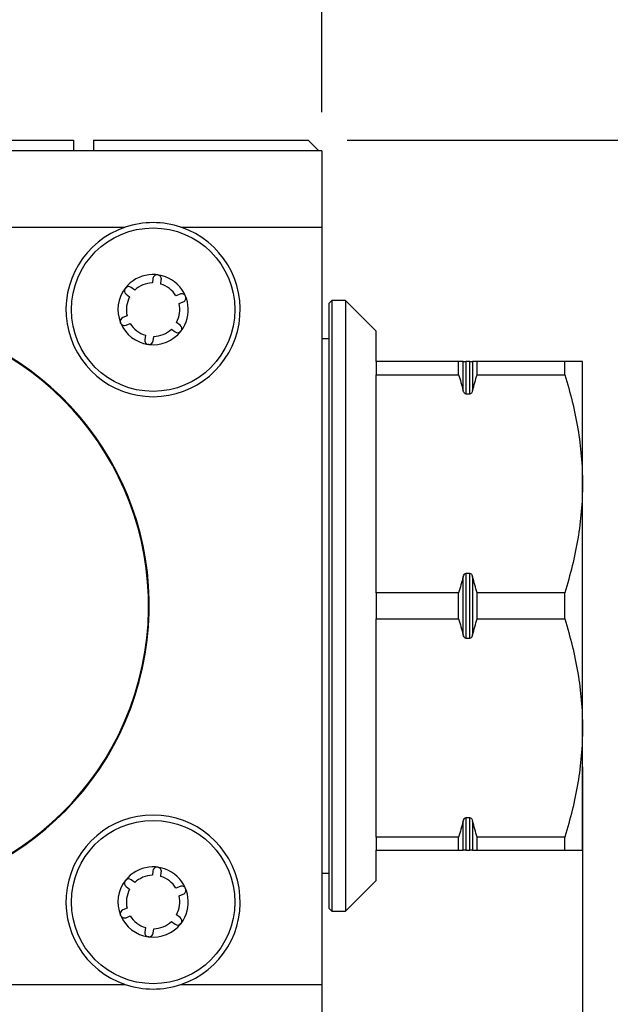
# Model space of a CAD drawing. Header units: millimetres. Extents: x 13 to 546, y 13 to 419.
# Tile 9 of 16: x 168 to 206, y 303 to 367. Entities that reach past the tile are written whole.
import ezdxf

# ---------------------------------------------------------------- set-up
doc = ezdxf.new("R2010")
doc.units = ezdxf.units.MM
doc.header["$LTSCALE"] = 2
doc.layers.add('DIMENSIONS', color=140, linetype='Continuous', lineweight=25)
doc.styles.add('SLDTEXTSTYLE0', font='TXT', dxfattribs={"width": 0.7})
doc.dimstyles.new('SLDDIMSTYLE1', dxfattribs={"dimtxt": 4.316016, "dimasz": 6.604, "dimexe": 0, "dimexo": 0.0625, "dimgap": 1.079004, "dimtad": 0, "dimtih": 1, "dimtoh": 1, "dimrnd": 1e-09, "dimzin": 12, "dimdsep": 46, "dimtxsty": 'SLDTEXTSTYLE0', "dimsah": 1, "dimcen": 0.09, "dimadec": 0, "dimazin": 3, "dimtfac": 1, "dimtofl": 0, "dimtmove": 0, "dimatfit": 3, "dimfxl": 0, "dimfrac": 2, "dimtolj": 1, "dimtzin": 12, "dimarcsym": 0})
doc.dimstyles.new('SLDDIMSTYLE5', dxfattribs={"dimtxt": 4.316016, "dimasz": 6.604, "dimexe": 0, "dimexo": 0.0625, "dimgap": 1.079004, "dimtad": 0, "dimtih": 1, "dimtoh": 1, "dimrnd": 1e-09, "dimzin": 4, "dimdsep": 46, "dimtxsty": 'SLDTEXTSTYLE0', "dimsah": 1, "dimcen": 0.09, "dimadec": 0, "dimazin": 1, "dimtfac": 1, "dimtofl": 0, "dimtmove": 0, "dimatfit": 3, "dimfxl": 0, "dimfrac": 2, "dimtolj": 1, "dimtzin": 12, "dimarcsym": 0})

# ---------------------------------------------------------------- blocks, each defined once
blk = doc.blocks.new('_D_10')
at = {"layer": 'DIMENSIONS'}
for p, q in [((188.931, 359.105), (242.691, 359.105)), ((236.341, 359.105), (236.341, 336.859)), ((229.929, 329.034), (228.479, 329.034)), ((228.479, 329.034), (228.479, 322.174)), ((242.754, 329.034), (244.203, 329.034)), ((244.203, 329.034), (244.203, 322.174)), ((228.479, 322.174), (229.929, 322.174)), ((244.203, 322.174), (242.754, 322.174)), ((236.341, 298.105), (236.341, 321.208)), ((188.931, 298.105), (242.691, 298.105))]:
    blk.add_line(p, q, dxfattribs=at)
for points in [[(236.341, 359.105), (235.325, 352.501), (237.357, 352.501)], [(236.341, 298.105), (237.357, 304.709), (235.325, 304.709)]]:
    blk.add_solid(points, dxfattribs=at)
at = {"layer": 'DIMENSIONS', "char_height": 4.2333, "attachment_point": 1, "style": 'SLDTEXTSTYLE0'}
for s, insert in [('61.0', (229.929, 335.457)), ('2.40', (229.929, 327.631))]:
    blk.add_mtext(s, dxfattribs=dict(at, insert=insert))
blk = doc.blocks.new('_D_11')
at = {"layer": 'DIMENSIONS'}
for p, q in [((126.391, 360.945), (126.391, 397.348)), ((187.291, 360.945), (187.291, 397.348)), ((126.391, 390.998), (147.99, 390.998)), ((153.837, 390.998), (152.388, 390.998)), ((152.388, 390.998), (152.388, 384.139)), ((166.663, 390.998), (168.112, 390.998)), ((168.112, 390.998), (168.112, 384.139)), ((187.291, 390.998), (172.51, 390.998)), ((152.388, 384.139), (153.837, 384.139)), ((168.112, 384.139), (166.663, 384.139))]:
    blk.add_line(p, q, dxfattribs=at)
for points in [[(126.391, 390.998), (132.995, 389.982), (132.995, 392.014)], [(187.291, 390.998), (180.687, 392.014), (180.687, 389.982)]]:
    blk.add_solid(points, dxfattribs=at)
at = {"layer": 'DIMENSIONS', "char_height": 4.2333, "attachment_point": 1, "style": 'SLDTEXTSTYLE0'}
for s, insert in [('60.9', (153.837, 397.422)), ('2.40', (153.837, 389.596))]:
    blk.add_mtext(s, dxfattribs=dict(at, insert=insert))
blk = doc.blocks.new('_D_12')
at = {"layer": 'DIMENSIONS'}
for p, q in [((109.091, 318.065), (109.091, 267.583)), ((204.341, 318.065), (204.341, 299.629)), ((204.341, 296.581), (204.341, 267.583)), ((109.091, 273.933), (142.731, 273.933)), ((148.578, 273.933), (147.129, 273.933)), ((147.129, 273.933), (147.129, 267.073)), ((161.404, 273.933), (162.853, 273.933)), ((162.853, 273.933), (162.853, 267.073)), ((204.341, 273.933), (167.251, 273.933)), ((147.129, 267.073), (148.578, 267.073)), ((162.853, 267.073), (161.404, 267.073))]:
    blk.add_line(p, q, dxfattribs=at)
for points in [[(109.091, 273.933), (115.695, 272.917), (115.695, 274.949)], [(204.341, 273.933), (197.737, 274.949), (197.737, 272.917)]]:
    blk.add_solid(points, dxfattribs=at)
at = {"layer": 'DIMENSIONS', "char_height": 4.2333, "attachment_point": 1, "style": 'SLDTEXTSTYLE0'}
for s, insert in [('95.3', (148.578, 280.356)), ('3.75', (148.578, 272.53))]:
    blk.add_mtext(s, dxfattribs=dict(at, insert=insert))

msp = doc.modelspace()

# ---------------------------------------------------------------- linework, layer by layer
for p, q in [((162.891, 359.105), (171.041, 359.105)), ((171.041, 359.105), (171.041, 358.405)), ((172.341, 359.105), (172.341, 358.405)), ((172.341, 359.105), (186.391, 359.105)), ((187.091, 358.405), (186.391, 359.105)), ((187.291, 358.405), (163.391, 358.405)), ((187.291, 358.405), (187.291, 353.405)), ((163.391, 353.405), (174.417, 353.405)), ((178.066, 353.405), (187.291, 353.405)), ((187.291, 353.405), (187.291, 303.805)), ((176.234, 350.049), (176.195, 349.754)), ((176.741, 349.682), (176.78, 349.977)), ((174.468, 349.022), (174.703, 348.841)), ((175.039, 349.278), (174.804, 349.459)), ((178.01, 349.028), (177.735, 348.916)), ((177.944, 348.406), (178.219, 348.519)), ((187.941, 348.605), (187.741, 348.405)), ((187.741, 348.405), (187.741, 308.805)), ((188.841, 348.605), (187.941, 348.605)), ((187.941, 348.605), (187.941, 308.605)), ((190.841, 346.605), (188.841, 348.605)), ((188.841, 348.605), (188.841, 328.605)), ((174.538, 347.602), (174.263, 347.488)), ((174.473, 346.979), (174.748, 347.092)), ((178.012, 346.985), (177.777, 347.167)), ((175.738, 346.329), (175.698, 346.034)), ((177.44, 346.731), (177.676, 346.549)), ((190.841, 344.605), (190.841, 346.605)), ((176.244, 345.961), (176.284, 346.256)), ((187.741, 346.105), (187.291, 346.105)), ((190.841, 344.605), (190.841, 343.747)), ((196.233, 344.605), (190.841, 344.605)), ((196.233, 343.747), (196.233, 344.605)), ((196.534, 342.701), (196.534, 344.605)), ((196.707, 344.605), (196.707, 342.482)), ((196.976, 344.605), (196.707, 344.605)), ((196.976, 342.482), (196.976, 344.605)), ((197.149, 344.605), (197.149, 342.701)), ((197.45, 343.747), (197.45, 344.605)), ((203.187, 344.605), (197.45, 344.605)), ((203.187, 343.747), (203.187, 344.605)), ((204.341, 336.605), (204.341, 344.605)), ((190.841, 329.464), (190.841, 343.747)), ((190.841, 343.747), (196.233, 343.747)), ((197.45, 343.747), (203.187, 343.747)), ((196.707, 342.482), (196.976, 342.482)), ((204.341, 320.605), (204.341, 336.605)), ((196.534, 326.701), (196.534, 330.51)), ((196.976, 330.729), (196.707, 330.729)), ((196.707, 330.729), (196.707, 326.482)), ((196.976, 326.482), (196.976, 330.729)), ((197.149, 330.51), (197.149, 326.701)), ((190.841, 329.464), (190.841, 327.747)), ((196.233, 329.464), (190.841, 329.464)), ((196.233, 327.747), (196.233, 329.464)), ((197.45, 327.747), (197.45, 329.464)), ((203.187, 329.464), (197.45, 329.464)), ((203.187, 327.747), (203.187, 329.464)), ((188.841, 328.605), (188.841, 308.605)), ((190.841, 313.464), (190.841, 327.747)), ((190.841, 327.747), (196.233, 327.747)), ((197.45, 327.747), (203.187, 327.747)), ((196.707, 326.482), (196.976, 326.482)), ((204.341, 312.605), (204.341, 320.605)), ((196.976, 314.729), (196.707, 314.729)), ((196.707, 314.729), (196.707, 312.605)), ((196.976, 312.605), (196.976, 314.729)), ((196.534, 312.605), (196.534, 314.51)), ((197.149, 314.51), (197.149, 312.605)), ((190.841, 313.464), (190.841, 312.605)), ((196.233, 313.464), (190.841, 313.464)), ((196.233, 312.605), (196.233, 313.464)), ((203.187, 313.464), (197.45, 313.464)), ((197.45, 312.605), (197.45, 313.464)), ((203.187, 312.605), (203.187, 313.464)), ((190.841, 310.605), (190.841, 312.605)), ((190.841, 312.605), (196.233, 312.605)), ((196.707, 312.605), (196.976, 312.605)), ((197.45, 312.605), (203.187, 312.605)), ((176.234, 311.249), (176.195, 310.954)), ((176.741, 310.882), (176.78, 311.177)), ((187.291, 311.105), (187.741, 311.105)), ((174.468, 310.222), (174.703, 310.041)), ((175.039, 310.478), (174.804, 310.659)), ((178.01, 310.228), (177.735, 310.116)), ((188.841, 308.605), (190.841, 310.605)), ((177.944, 309.606), (178.219, 309.719)), ((174.538, 308.802), (174.263, 308.688)), ((174.473, 308.179), (174.748, 308.292)), ((178.012, 308.185), (177.777, 308.367)), ((187.741, 308.805), (187.941, 308.605)), ((187.941, 308.605), (188.841, 308.605)), ((177.44, 307.931), (177.676, 307.749)), ((175.738, 307.529), (175.698, 307.234)), ((176.244, 307.161), (176.284, 307.456)), ((139.266, 303.805), (174.417, 303.805)), ((178.066, 303.805), (187.291, 303.805)), ((187.291, 303.805), (187.291, 298.805))]:
    msp.add_line(p, q)
for centre in [(176.241, 348.005), (176.241, 309.205)]:
    msp.add_circle(centre, 5.35)
for centre, radius, start, end in [((176.241, 348.005), 5.7, 71.32828, 108.67172), ((176.241, 348.005), 5.7, 108.67172, 71.32828), ((176.241, 348.005), 2.3, 322.59957, 141.94235), ((176.507, 350.013), 0.275, 82.41222, 172.44366), ((176.508, 350.013), 0.275, 352.44366, 82.56361), ((176.241, 348.005), 1.75, 91.4881, 133.35428), ((176.241, 348.005), 1.75, 31.35041, 73.38182), ((176.241, 348.005), 2.3, 142.91235, 201.73491), ((174.636, 349.24), 0.275, 146.41055, 232.41612), ((174.636, 349.241), 0.275, 52.41612, 138.44289), ((178.115, 348.774), 0.275, 22.27452, 112.30596), ((176.241, 348.005), 1.75, 151.46056, 193.32674), ((176.241, 348.005), 1.75, 331.37794, 13.24412), ((178.115, 348.773), 0.275, 292.30596, 22.42592), ((156.841, 328.605), 19.15, 90, 69.999), ((156.841, 328.605), 19.1, 79.59364, 69.9444), ((174.368, 347.234), 0.275, 112.38858, 197.00912), ((176.241, 348.005), 2.3, 203.03673, 261.74801), ((174.368, 347.234), 0.275, 207.7612, 292.38858), ((176.241, 348.005), 1.75, 211.43302, 253.2992), ((177.844, 346.768), 0.275, 324.67648, 52.3335), ((176.241, 348.005), 2.3, 262.931, 322.01448), ((176.241, 348.005), 1.75, 271.40548, 313.27166), ((177.844, 346.767), 0.275, 232.3335, 319.93305), ((175.971, 345.998), 0.275, 172.36104, 257.46135), ((175.972, 345.998), 0.275, 267.21561, 352.36104), ((176.241, 309.205), 5.7, 288.67172, 251.32828), ((176.241, 309.205), 2.3, 322.59957, 141.94235), ((176.241, 309.205), 1.75, 91.4881, 133.35428), ((176.507, 311.213), 0.275, 82.41222, 172.44366), ((176.508, 311.213), 0.275, 352.44366, 82.56361), ((176.241, 309.205), 1.75, 31.35041, 73.38182), ((176.241, 309.205), 2.3, 142.91235, 201.73491), ((174.636, 310.44), 0.275, 146.41055, 232.41612), ((174.636, 310.441), 0.275, 52.41612, 138.44289), ((178.115, 309.974), 0.275, 22.27452, 112.30596), ((176.241, 309.205), 1.75, 151.46056, 193.32674), ((176.241, 309.205), 1.75, 331.37794, 13.24412), ((178.115, 309.973), 0.275, 292.30596, 22.42592), ((174.368, 308.434), 0.275, 112.38858, 197.00912), ((176.241, 309.205), 2.3, 203.03673, 261.74801), ((174.368, 308.434), 0.275, 207.7612, 292.38858), ((176.241, 309.205), 1.75, 211.43302, 253.2992), ((176.241, 309.205), 2.3, 262.931, 322.01448), ((176.241, 309.205), 1.75, 271.40548, 313.27166), ((177.844, 307.967), 0.275, 232.3335, 319.93305), ((177.844, 307.968), 0.275, 324.67648, 52.3335), ((175.971, 307.198), 0.275, 172.36104, 257.46135), ((175.972, 307.198), 0.275, 267.21561, 352.36104), ((176.241, 309.205), 5.7, 251.32828, 288.67172)]:
    msp.add_arc(centre, radius, start, end)
for points in [[(174.407, 349.392), (174.41, 349.398), (174.414, 349.403), (174.418, 349.408)], [(174.418, 349.408), (174.422, 349.413), (174.426, 349.418), (174.43, 349.423)], [(174.114, 347.129), (174.11, 347.137), (174.107, 347.145), (174.105, 347.154)], [(174.125, 347.105), (174.121, 347.113), (174.117, 347.121), (174.114, 347.129)], [(178.062, 346.599), (178.059, 346.596), (178.057, 346.593), (178.054, 346.59)], [(178.069, 346.609), (178.066, 346.605), (178.064, 346.602), (178.062, 346.599)], [(175.935, 345.725), (175.927, 345.726), (175.919, 345.728), (175.911, 345.729)], [(175.958, 345.723), (175.951, 345.723), (175.943, 345.724), (175.935, 345.725)], [(196.534, 344.605), (196.44, 344.605), (196.339, 344.605), (196.233, 344.605)], [(197.45, 344.605), (197.344, 344.605), (197.243, 344.605), (197.149, 344.605)], [(196.233, 343.747), (196.339, 343.399), (196.44, 343.051), (196.534, 342.701)], [(197.149, 342.701), (197.243, 343.051), (197.344, 343.399), (197.45, 343.747)], [(196.534, 330.51), (196.44, 330.16), (196.339, 329.812), (196.233, 329.464)], [(197.45, 329.464), (197.344, 329.812), (197.243, 330.16), (197.149, 330.51)], [(196.233, 327.747), (196.339, 327.399), (196.44, 327.051), (196.534, 326.701)], [(197.149, 326.701), (197.243, 327.051), (197.344, 327.399), (197.45, 327.747)], [(196.534, 314.51), (196.44, 314.16), (196.339, 313.812), (196.233, 313.464)], [(197.45, 313.464), (197.344, 313.812), (197.243, 314.16), (197.149, 314.51)], [(196.233, 312.605), (196.339, 312.605), (196.44, 312.605), (196.534, 312.605)], [(197.149, 312.605), (197.243, 312.605), (197.344, 312.605), (197.45, 312.605)], [(174.407, 310.592), (174.41, 310.598), (174.414, 310.603), (174.418, 310.608)], [(174.418, 310.608), (174.422, 310.613), (174.426, 310.618), (174.43, 310.623)], [(174.114, 308.329), (174.11, 308.337), (174.107, 308.345), (174.105, 308.354)], [(174.125, 308.305), (174.121, 308.313), (174.117, 308.321), (174.114, 308.329)], [(178.062, 307.799), (178.059, 307.796), (178.057, 307.793), (178.054, 307.79)], [(178.069, 307.809), (178.066, 307.805), (178.064, 307.802), (178.062, 307.799)], [(175.935, 306.925), (175.927, 306.926), (175.919, 306.928), (175.911, 306.929)], [(175.958, 306.923), (175.951, 306.923), (175.943, 306.924), (175.935, 306.925)]]:
    msp.add_open_spline(points, degree=3)
for points, knots in [([(196.534, 344.605), (196.546, 344.605), (196.562, 344.605), (196.6, 344.605), (196.615, 344.605), (196.654, 344.605), (196.679, 344.605), (196.707, 344.605)], [0, 0, 0, 0, 0.5, 0.5, 0.75, 0.75, 1, 1, 1, 1]), ([(196.976, 344.605), (197.003, 344.605), (197.028, 344.605), (197.067, 344.605), (197.082, 344.605), (197.12, 344.605), (197.137, 344.605), (197.149, 344.605)], [0, 0, 0, 0, 0.25, 0.25, 0.5, 0.5, 1, 1, 1, 1]), ([(204.341, 344.605), (204.341, 344.605), (204.234, 344.605), (203.835, 344.605), (203.544, 344.605), (203.187, 344.605)], [0, 0, 0, 0, 0.5, 0.5, 1, 1, 1, 1]), ([(203.187, 343.747), (203.544, 342.577), (203.835, 341.398), (204.234, 339.02), (204.341, 337.819), (204.341, 336.605)], [0, 0, 0, 0, 0.5, 0.5, 1, 1, 1, 1]), ([(196.707, 342.482), (196.679, 342.482), (196.654, 342.495), (196.616, 342.528), (196.601, 342.548), (196.562, 342.61), (196.546, 342.655), (196.534, 342.701)], [0, 0, 0, 0, 0.25, 0.25, 0.5, 0.5, 1, 1, 1, 1]), ([(197.149, 342.701), (197.137, 342.655), (197.121, 342.611), (197.083, 342.549), (197.068, 342.529), (197.029, 342.495), (197.004, 342.482), (196.976, 342.482)], [0, 0, 0, 0, 0.5, 0.5, 0.75, 0.75, 1, 1, 1, 1]), ([(204.341, 336.605), (204.341, 335.392), (204.234, 334.191), (203.835, 331.813), (203.544, 330.634), (203.187, 329.464)], [0, 0, 0, 0, 0.5, 0.5, 1, 1, 1, 1]), ([(196.534, 330.51), (196.546, 330.556), (196.562, 330.6), (196.6, 330.662), (196.615, 330.682), (196.654, 330.716), (196.679, 330.729), (196.707, 330.729)], [0, 0, 0, 0, 0.5, 0.5, 0.75, 0.75, 1, 1, 1, 1]), ([(196.976, 330.729), (197.003, 330.729), (197.028, 330.716), (197.067, 330.683), (197.082, 330.663), (197.12, 330.601), (197.137, 330.556), (197.149, 330.51)], [0, 0, 0, 0, 0.25, 0.25, 0.5, 0.5, 1, 1, 1, 1]), ([(203.187, 327.747), (203.544, 326.577), (203.835, 325.398), (204.234, 323.02), (204.341, 321.819), (204.341, 320.605)], [0, 0, 0, 0, 0.5, 0.5, 1, 1, 1, 1]), ([(196.707, 326.482), (196.679, 326.482), (196.654, 326.495), (196.616, 326.528), (196.601, 326.548), (196.562, 326.61), (196.546, 326.655), (196.534, 326.701)], [0, 0, 0, 0, 0.25, 0.25, 0.5, 0.5, 1, 1, 1, 1]), ([(197.149, 326.701), (197.137, 326.655), (197.121, 326.611), (197.083, 326.549), (197.068, 326.529), (197.029, 326.495), (197.004, 326.482), (196.976, 326.482)], [0, 0, 0, 0, 0.5, 0.5, 0.75, 0.75, 1, 1, 1, 1]), ([(204.341, 320.605), (204.341, 319.392), (204.234, 318.191), (203.835, 315.813), (203.544, 314.634), (203.187, 313.464)], [0, 0, 0, 0, 0.5, 0.5, 1, 1, 1, 1]), ([(196.534, 314.51), (196.546, 314.556), (196.562, 314.6), (196.6, 314.662), (196.615, 314.682), (196.654, 314.716), (196.679, 314.729), (196.707, 314.729)], [0, 0, 0, 0, 0.5, 0.5, 0.75, 0.75, 1, 1, 1, 1]), ([(196.976, 314.729), (197.003, 314.729), (197.028, 314.716), (197.067, 314.683), (197.082, 314.663), (197.12, 314.601), (197.137, 314.556), (197.149, 314.51)], [0, 0, 0, 0, 0.25, 0.25, 0.5, 0.5, 1, 1, 1, 1]), ([(196.707, 312.605), (196.679, 312.605), (196.654, 312.605), (196.616, 312.605), (196.601, 312.605), (196.562, 312.605), (196.546, 312.605), (196.534, 312.605)], [0, 0, 0, 0, 0.25, 0.25, 0.5, 0.5, 1, 1, 1, 1]), ([(197.149, 312.605), (197.137, 312.605), (197.121, 312.605), (197.083, 312.605), (197.068, 312.605), (197.029, 312.605), (197.004, 312.605), (196.976, 312.605)], [0, 0, 0, 0, 0.5, 0.5, 0.75, 0.75, 1, 1, 1, 1]), ([(203.187, 312.605), (203.544, 312.605), (203.835, 312.605), (204.234, 312.605), (204.341, 312.605), (204.341, 312.605)], [0, 0, 0, 0, 0.5, 0.5, 1, 1, 1, 1])]:
    msp.add_open_spline(points, degree=3, knots=knots)

# ---------------------------------------------------------------- dimensions: what is measured, and where the dimension line sits
at = {"layer": 'DIMENSIONS'}
for base, p1, p2, picture, middle in [((126.391, 390.998), (187.291, 358.405), (126.391, 358.405), '_D_11', (160.25, 390.998)), ((204.341, 273.933), (109.091, 320.605), (204.341, 320.605), '_D_12', (154.991, 273.933))]:
    dim = msp.add_linear_dim(base=base, p1=p1, p2=p2, dimstyle='SLDDIMSTYLE1', dxfattribs=at)
    dim.commit()
    dim.dimension.update_dxf_attribs({"geometry": picture, "text_midpoint": middle, "dimtype": 160})
dim = msp.add_linear_dim(base=(236.341, 298.105), p1=(186.391, 359.105), p2=(186.391, 298.105), angle=90, dimstyle='SLDDIMSTYLE5', dxfattribs=at)
dim.commit()
dim.dimension.update_dxf_attribs({"geometry": '_D_10', "text_midpoint": (236.341, 329.034), "dimtype": 160})

doc.saveas('drawing.dxf')
